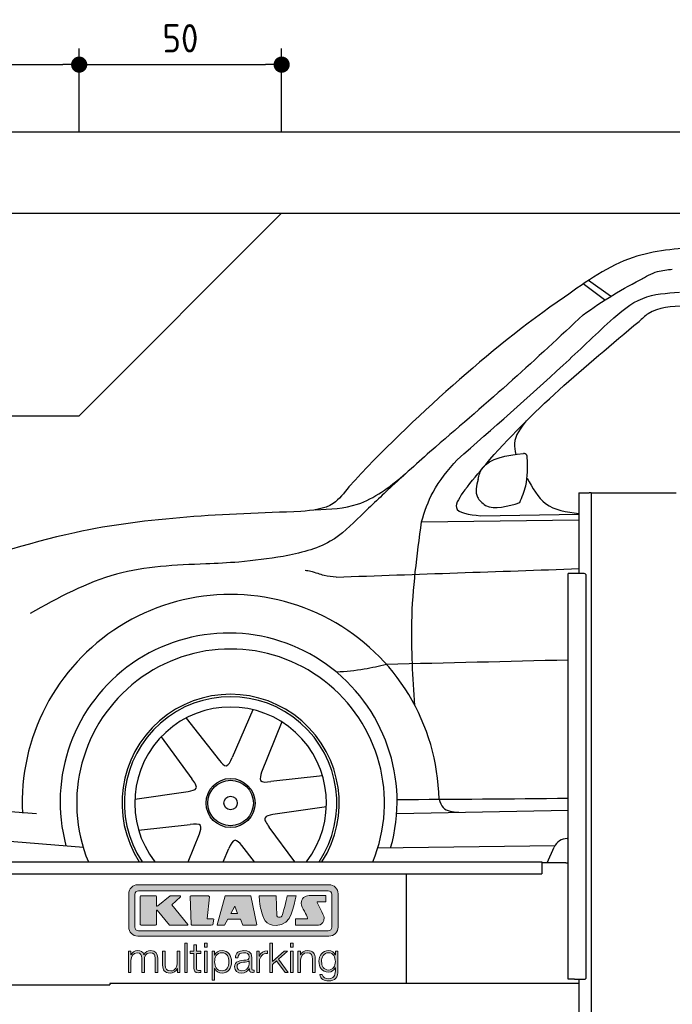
# Model space of a CAD drawing. Header units: millimetres. Extents: x -287 to 6264, y -593 to 4178.
# Tile 3 of 4: x 853 to 2465, y 1748 to 4178. Entities that reach past the tile are written whole.
import ezdxf

# ---------------------------------------------------------------- set-up
doc = ezdxf.new("R2010")
doc.units = ezdxf.units.MM
for name, color, linetype in [('4', 3, 'Continuous'), ('5', 3, 'Continuous'), ('Car', 10, 'Continuous'), ('Logo', 7, 'Continuous')]:
    doc.layers.add(name, color=color, linetype=linetype)
doc.styles.get("Standard").update_dxf_attribs({"font": 'ISOCP.SHX'})
doc.dimstyles.new('GEN-ISO$0', dxfattribs={"dimscale": 20, "dimtxt": 3.5, "dimasz": 2, "dimexe": 2, "dimexo": 1, "dimgap": 1.5, "dimtad": 1, "dimdec": 1, "dimlfac": 0.1, "dimdsep": 46, "dimtxsty": 'STANDARD', "dimblk": 'PUNKT', "dimcen": 2, "dimclrd": 256, "dimclre": 256, "dimclrt": 2, "dimadec": 0, "dimazin": 0, "dimtp": 0.1, "dimtm": 0.1, "dimtfac": 0.71, "dimtdec": 1, "dimtmove": 2, "dimatfit": 3, "dimldrblk": 'PUNKT', "dimfxl": 1, "dimtolj": 1, "dimarcsym": 0})

# ---------------------------------------------------------------- blocks, each defined once
blk = doc.blocks.new('PUNKT')
at = {"layer": '4', "color": 0, "linetype": 'ByBlock'}
blk.add_line((-0.5, 0), (-1, 0), dxfattribs=at)
at = {"layer": '4', "color": 0, "linetype": 'ByBlock', "const_width": 0.5}
blk.add_lwpolyline([(-0.25, 0, 1), (0.25, 0, 1)], format="xyb", close=True, dxfattribs=at)
blk = doc.blocks.new('*D5')
at = {"layer": '5', "lineweight": -2}
for p, q in [((200, 3900), (200, 4106.7)), ((1000, 3900), (1000, 4106.7)), ((240, 4066.7), (960, 4066.7))]:
    blk.add_line(p, q, dxfattribs=at)
at = {"layer": 'DEFPOINTS', "color": 0}
for p in [(1000, 4066.7), (200, 3880), (1000, 3880)]:
    blk.add_point(p, dxfattribs=at)
at = {"layer": '5', "lineweight": -2, "xscale": 40, "yscale": 40, "zscale": 40, "rotation": 180}
blk.add_blockref('PUNKT', (200, 4066.7), dxfattribs=at)
at = {"layer": '5', "lineweight": -2, "xscale": 40, "yscale": 40, "zscale": 40}
blk.add_blockref('PUNKT', (1000, 4066.7), dxfattribs=at)
at = {"layer": '5', "color": 2, "insert": (600, 4131.7), "char_height": 70, "attachment_point": 5}
blk.add_mtext('\\A1;80', dxfattribs=at)
blk = doc.blocks.new('*D6')
at = {"layer": '5', "lineweight": -2}
for p, q in [((1000, 3900), (1000, 4106.7)), ((1500, 3900), (1500, 4106.7)), ((1040, 4066.7), (1460, 4066.7))]:
    blk.add_line(p, q, dxfattribs=at)
at = {"layer": 'DEFPOINTS', "color": 0}
for p in [(1500, 4066.7), (1000, 3880), (1500, 3880)]:
    blk.add_point(p, dxfattribs=at)
at = {"layer": '5', "lineweight": -2, "xscale": 40, "yscale": 40, "zscale": 40, "rotation": 180}
blk.add_blockref('PUNKT', (1000, 4066.7), dxfattribs=at)
at = {"layer": '5', "lineweight": -2, "xscale": 40, "yscale": 40, "zscale": 40}
blk.add_blockref('PUNKT', (1500, 4066.7), dxfattribs=at)
at = {"layer": '5', "color": 2, "insert": (1250, 4131.7), "char_height": 70, "attachment_point": 5}
blk.add_mtext('\\A1;50', dxfattribs=at)
blk = doc.blocks.new('KLAUS')
at = {"layer": 'Logo'}
h = blk.add_hatch(color=8, dxfattribs=at)
h.dxf.hatch_style = 2
edge = h.paths.add_edge_path()
edge.add_spline(control_points=[(3.6, 29.09), (2.88, 29.09), (2.3, 28.51), (2.3, 27.8), (2.3, 27.8), (2.3, 16.11), (2.3, 16.11), (2.3, 15.39), (2.88, 14.81), (3.6, 14.81), (3.6, 14.81), (71.16, 14.81), (71.16, 14.81), (71.88, 14.81), (72.46, 15.39), (72.46, 16.11), (72.46, 16.11), (72.46, 27.8), (72.46, 27.8), (72.46, 28.51), (71.88, 29.09), (71.16, 29.09), (71.16, 29.09), (3.6, 29.09), (3.6, 29.09), (3.6, 29.09), (3.6, 29.09), (3.6, 29.09)], knot_values=[0, 0, 0, 0, 1, 1, 1, 2, 2, 2, 3, 3, 3, 4, 4, 4, 5, 5, 5, 6, 6, 6, 7, 7, 7, 8, 8, 8, 9, 9, 9, 9], degree=3, periodic=0)
edge = h.paths.add_edge_path()
edge.add_spline(control_points=[(3.35, 31.23), (3.35, 31.23), (71.47, 31.23), (71.47, 31.23), (73.26, 31.23), (74.71, 29.77), (74.71, 27.99), (74.71, 27.99), (74.71, 16.17), (74.71, 16.17), (74.71, 14.38), (73.26, 12.93), (71.47, 12.93), (71.47, 12.93), (3.35, 12.93), (3.35, 12.93), (1.56, 12.93), (0.11, 14.38), (0.11, 16.17), (0.11, 16.17), (0.11, 27.99), (0.11, 27.99), (0.11, 29.77), (1.56, 31.23), (3.35, 31.23), (3.35, 31.23), (3.35, 31.23), (3.35, 31.23)], knot_values=[0, 0, 0, 0, 1, 1, 1, 2, 2, 2, 3, 3, 3, 4, 4, 4, 5, 5, 5, 6, 6, 6, 7, 7, 7, 8, 8, 8, 9, 9, 9, 9], degree=3, periodic=0)
h = blk.add_hatch(color=8, dxfattribs=at)
h.dxf.hatch_style = 2
edge = h.paths.add_edge_path()
edge.add_spline(control_points=[(4.5, 27.33), (4.5, 27.33), (9.7, 27.33), (9.7, 27.33), (9.84, 27.33), (9.96, 27.22), (9.96, 27.08), (9.96, 27.08), (9.96, 23.69), (9.96, 23.69), (9.96, 23.69), (9.94, 23.64), (10.04, 23.59), (10.14, 23.53), (10.2, 23.57), (10.2, 23.57), (10.2, 23.57), (10.51, 23.75), (10.51, 23.75), (10.51, 23.75), (14.94, 27.33), (14.94, 27.33), (14.94, 27.33), (18.41, 27.33), (18.41, 27.33), (18.41, 27.33), (18.49, 27.33), (18.56, 27.2), (18.65, 27.04), (18.53, 26.91), (18.53, 26.91), (18.53, 26.91), (15.49, 24.11), (15.49, 24.11), (15.49, 24.11), (21.14, 17.06), (21.14, 17.06), (21.14, 17.06), (21.13, 16.91), (21.13, 16.91), (21.08, 16.84), (20.99, 16.82), (20.99, 16.82), (20.99, 16.82), (14.7, 16.82), (14.7, 16.82), (14.7, 16.82), (10.26, 22.17), (10.26, 22.17), (10.26, 22.17), (10.19, 22.24), (10.08, 22.21), (9.97, 22.18), (9.96, 22.11), (9.96, 22.11), (9.96, 22.11), (9.96, 17.08), (9.96, 17.08), (9.96, 16.94), (9.84, 16.82), (9.7, 16.82), (9.7, 16.82), (4.5, 16.82), (4.5, 16.82), (4.36, 16.82), (4.25, 16.94), (4.25, 17.08), (4.25, 17.08), (4.25, 27.08), (4.25, 27.08), (4.25, 27.22), (4.36, 27.33), (4.5, 27.33), (4.5, 27.33), (4.5, 27.33), (4.5, 27.33)], knot_values=[0, 0, 0, 0, 1, 1, 1, 2, 2, 2, 3, 3, 3, 4, 4, 4, 5, 5, 5, 6, 6, 6, 7, 7, 7, 8, 8, 8, 9, 9, 9, 10, 10, 10, 11, 11, 11, 12, 12, 12, 13, 13, 13, 14, 14, 14, 15, 15, 15, 16, 16, 16, 17, 17, 17, 18, 18, 18, 19, 19, 19, 20, 20, 20, 21, 21, 21, 22, 22, 22, 23, 23, 23, 24, 24, 24, 25, 25, 25, 25], degree=3, periodic=0)
h = blk.add_hatch(color=8, dxfattribs=at)
h.dxf.hatch_style = 2
h.paths.add_polyline_path([(22.42, 17.06), (21.97, 27.15), (22.24, 27.33), (28.55, 27.33), (28.86, 26.97), (28.01, 19.08), (30.26, 19.07), (30.44, 18.95), (30.08, 16.95), (29.49, 16.82), (22.6, 16.82)])
h = blk.add_hatch(color=8, dxfattribs=at)
h.paths.add_polyline_path([(36.52, 21.01), (38.93, 21.01), (37.87, 23.57)])
h.paths.add_polyline_path([(34.52, 27.33), (43.65, 27.33), (45.76, 16.94), (45.57, 16.82), (40.83, 16.82), (39.89, 18.95), (35.42, 18.95), (34.27, 16.82), (31.78, 16.82), (31.66, 17)])
h = blk.add_hatch(color=8, dxfattribs=at)
h.dxf.hatch_style = 2
edge = h.paths.add_edge_path()
edge.add_spline(control_points=[(52.69, 27.32), (52.69, 27.32), (52.88, 20.14), (52.88, 20.14), (53.01, 19.89), (53.2, 19.77), (53.43, 19.71), (53.91, 19.59), (54.43, 19.57), (54.64, 20.03), (55.23, 21.34), (56.27, 25.45), (56.6, 27.33), (56.6, 27.33), (59.77, 27.33), (59.77, 27.33), (58.77, 23.9), (58.56, 16.82), (52.63, 16.76), (48.72, 16.72), (48.01, 19.35), (47.27, 22.24), (46.89, 23.68), (46.54, 27.33), (46.54, 27.33), (46.54, 27.33), (52.69, 27.32), (52.69, 27.32), (52.69, 27.32), (52.69, 27.32), (52.69, 27.32)], knot_values=[0, 0, 0, 0, 1, 1, 1, 2, 2, 2, 3, 3, 3, 4, 4, 4, 5, 5, 5, 6, 6, 6, 7, 7, 7, 8, 8, 8, 9, 9, 9, 10, 10, 10, 10], degree=3, periodic=0)
h = blk.add_hatch(color=8, dxfattribs=at)
h.dxf.hatch_style = 2
edge = h.paths.add_edge_path()
edge.add_spline(control_points=[(64.46, 27.33), (64.46, 27.33), (70.31, 27.33), (70.31, 27.33), (70.31, 26.52), (70.31, 26.02), (70.31, 25.12), (70.31, 25.12), (67.3, 25.12), (67.3, 25.12), (67.24, 25.04), (67.25, 25.11), (67.25, 24.91), (67.25, 24.88), (69.73, 20.38), (69.73, 19.57), (69.73, 16.4), (67.22, 16.81), (65.9, 16.82), (65.9, 16.82), (59.59, 16.82), (59.59, 16.82), (59.59, 17.76), (59.59, 18.23), (59.59, 19.14), (59.59, 19.14), (63.75, 19.14), (63.75, 19.14), (63.82, 19.22), (63.81, 19.11), (63.81, 19.31), (63.81, 20.32), (61.58, 23.06), (61.58, 24.63), (61.58, 26.33), (62.83, 27.34), (64.46, 27.33), (64.46, 27.33), (64.46, 27.33), (64.46, 27.33)], knot_values=[0, 0, 0, 0, 1, 1, 1, 2, 2, 2, 3, 3, 3, 4, 4, 4, 5, 5, 5, 6, 6, 6, 7, 7, 7, 8, 8, 8, 9, 9, 9, 10, 10, 10, 11, 11, 11, 12, 12, 12, 13, 13, 13, 13], degree=3, periodic=0)
h = blk.add_hatch(color=30, dxfattribs=at)
h.dxf.hatch_style = 2
edge = h.paths.add_edge_path()
edge.add_spline(control_points=[(0, 0), (0, 0), (0.92, 0), (0.92, 0), (0.92, 0), (0.92, 4.22), (0.92, 4.22), (0.94, 5.8), (1.58, 7), (3.18, 7), (4.35, 7), (4.77, 6.15), (4.76, 5.12), (4.76, 5.12), (4.76, 0), (4.76, 0), (4.76, 0), (5.68, 0), (5.68, 0), (5.68, 0), (5.68, 4.27), (5.68, 4.27), (5.68, 5.68), (6.14, 7), (7.73, 7), (9.05, 7), (9.52, 6.32), (9.52, 5.08), (9.52, 5.08), (9.52, 0), (9.52, 0), (9.52, 0), (10.44, 0), (10.44, 0), (10.44, 0), (10.44, 5.12), (10.44, 5.12), (10.44, 6.91), (9.59, 7.77), (7.94, 7.77), (6.94, 7.77), (5.99, 7.29), (5.54, 6.3), (5.26, 7.29), (4.36, 7.77), (3.37, 7.77), (2.17, 7.77), (1.38, 7.19), (0.89, 6.28), (0.89, 6.28), (0.85, 6.28), (0.85, 6.28), (0.85, 6.28), (0.85, 7.55), (0.85, 7.55), (0.85, 7.55), (0, 7.55), (0, 7.55), (0, 7.55), (0, 0), (0, 0), (0, 0), (0, 0), (0, 0)], knot_values=[0, 0, 0, 0, 1, 1, 1, 2, 2, 2, 3, 3, 3, 4, 4, 4, 5, 5, 5, 6, 6, 6, 7, 7, 7, 8, 8, 8, 9, 9, 9, 10, 10, 10, 11, 11, 11, 12, 12, 12, 13, 13, 13, 14, 14, 14, 15, 15, 15, 16, 16, 16, 17, 17, 17, 18, 18, 18, 19, 19, 19, 20, 20, 20, 21, 21, 21, 21], degree=3, periodic=0)
h = blk.add_hatch(color=30, dxfattribs=at)
h.dxf.hatch_style = 2
edge = h.paths.add_edge_path()
edge.add_spline(control_points=[(18.31, 7.55), (18.31, 7.55), (17.39, 7.55), (17.39, 7.55), (17.39, 7.55), (17.39, 3.59), (17.39, 3.59), (17.39, 2.05), (16.7, 0.56), (15.12, 0.56), (13.66, 0.56), (13.15, 1.27), (13.1, 2.64), (13.1, 2.64), (13.1, 7.55), (13.1, 7.55), (13.1, 7.55), (12.18, 7.55), (12.18, 7.55), (12.18, 7.55), (12.18, 2.65), (12.18, 2.65), (12.18, 0.89), (12.93, -0.22), (14.83, -0.22), (15.96, -0.22), (16.95, 0.35), (17.44, 1.36), (17.44, 1.36), (17.47, 1.36), (17.47, 1.36), (17.47, 1.36), (17.47, 0), (17.47, 0), (17.47, 0), (18.31, 0), (18.31, 0), (18.31, 0), (18.31, 7.55), (18.31, 7.55), (18.31, 7.55), (18.31, 7.55), (18.31, 7.55)], knot_values=[0, 0, 0, 0, 1, 1, 1, 2, 2, 2, 3, 3, 3, 4, 4, 4, 5, 5, 5, 6, 6, 6, 7, 7, 7, 8, 8, 8, 9, 9, 9, 10, 10, 10, 11, 11, 11, 12, 12, 12, 13, 13, 13, 14, 14, 14, 14], degree=3, periodic=0)
h = blk.add_hatch(color=30, dxfattribs=at)
h.dxf.hatch_style = 2
h.paths.add_polyline_path([(20.07, 0), (20.99, 0), (20.99, 10.45), (20.07, 10.45)])
h = blk.add_hatch(color=30, dxfattribs=at)
h.dxf.hatch_style = 2
edge = h.paths.add_edge_path()
edge.add_spline(control_points=[(24.22, 9.82), (24.22, 9.82), (23.3, 9.82), (23.3, 9.82), (23.3, 9.82), (23.3, 7.55), (23.3, 7.55), (23.3, 7.55), (21.98, 7.55), (21.98, 7.55), (21.98, 7.55), (21.98, 6.78), (21.98, 6.78), (21.98, 6.78), (23.3, 6.78), (23.3, 6.78), (23.3, 6.78), (23.3, 1.61), (23.3, 1.61), (23.28, 0.32), (23.71, -0.09), (24.94, -0.09), (25.22, -0.09), (25.48, -0.06), (25.76, -0.06), (25.76, -0.06), (25.76, 0.73), (25.76, 0.73), (25.5, 0.7), (25.23, 0.69), (24.97, 0.69), (24.31, 0.73), (24.22, 1.08), (24.22, 1.68), (24.22, 1.68), (24.22, 6.78), (24.22, 6.78), (24.22, 6.78), (25.76, 6.78), (25.76, 6.78), (25.76, 6.78), (25.76, 7.55), (25.76, 7.55), (25.76, 7.55), (24.22, 7.55), (24.22, 7.55), (24.22, 7.55), (24.22, 9.82), (24.22, 9.82), (24.22, 9.82), (24.22, 9.82), (24.22, 9.82)], knot_values=[0, 0, 0, 0, 1, 1, 1, 2, 2, 2, 3, 3, 3, 4, 4, 4, 5, 5, 5, 6, 6, 6, 7, 7, 7, 8, 8, 8, 9, 9, 9, 10, 10, 10, 11, 11, 11, 12, 12, 12, 13, 13, 13, 14, 14, 14, 15, 15, 15, 16, 16, 16, 17, 17, 17, 17], degree=3, periodic=0)
h = blk.add_hatch(color=30, dxfattribs=at)
h.paths.add_polyline_path([(27.1, 0), (28.03, 0), (28.03, 7.55), (27.1, 7.55)])
h.paths.add_polyline_path([(27.1, 8.98), (28.03, 8.98), (28.03, 10.45), (27.1, 10.45)])
h = blk.add_hatch(color=30, dxfattribs=at)
edge = h.paths.add_edge_path()
edge.add_spline(control_points=[(35.84, 3.78), (35.84, 2.21), (35.12, 0.56), (33.37, 0.56), (31.4, 0.56), (30.72, 2.21), (30.72, 3.78), (30.72, 5.49), (31.33, 7), (33.37, 7), (35.12, 7), (35.84, 5.34), (35.84, 3.78), (35.84, 3.78), (35.84, 3.78), (35.84, 3.78)], knot_values=[0, 0, 0, 0, 1, 1, 1, 2, 2, 2, 3, 3, 3, 4, 4, 4, 5, 5, 5, 5], degree=3, periodic=0)
edge = h.paths.add_edge_path()
edge.add_spline(control_points=[(29.79, -2.8), (29.79, -2.8), (30.72, -2.8), (30.72, -2.8), (30.72, -2.8), (30.72, 1.43), (30.72, 1.43), (30.72, 1.43), (30.74, 1.43), (30.74, 1.43), (31.14, 0.35), (32.24, -0.22), (33.37, -0.22), (35.66, -0.22), (36.76, 1.64), (36.76, 3.78), (36.76, 5.91), (35.66, 7.77), (33.37, 7.77), (32.15, 7.77), (31.1, 7.14), (30.67, 6.12), (30.67, 6.12), (30.64, 6.12), (30.64, 6.12), (30.64, 6.12), (30.64, 7.55), (30.64, 7.55), (30.64, 7.55), (29.79, 7.55), (29.79, 7.55), (29.79, 7.55), (29.79, -2.8), (29.79, -2.8), (29.79, -2.8), (29.79, -2.8), (29.79, -2.8)], knot_values=[0, 0, 0, 0, 1, 1, 1, 2, 2, 2, 3, 3, 3, 4, 4, 4, 5, 5, 5, 6, 6, 6, 7, 7, 7, 8, 8, 8, 9, 9, 9, 10, 10, 10, 11, 11, 11, 12, 12, 12, 12], degree=3, periodic=0)
h = blk.add_hatch(color=30, dxfattribs=at)
edge = h.paths.add_edge_path()
edge.add_spline(control_points=[(43.03, 2.93), (43.04, 1.45), (41.8, 0.56), (40.39, 0.56), (39.53, 0.56), (38.71, 1.13), (38.71, 2.05), (38.71, 3.53), (40.66, 3.51), (42.22, 3.79), (42.47, 3.84), (42.88, 3.91), (43, 4.13), (43, 4.13), (43.03, 4.13), (43.03, 4.13), (43.03, 4.13), (43.03, 2.93), (43.03, 2.93), (43.03, 2.93), (43.03, 2.93), (43.03, 2.93)], knot_values=[0, 0, 0, 0, 1, 1, 1, 2, 2, 2, 3, 3, 3, 4, 4, 4, 5, 5, 5, 6, 6, 6, 7, 7, 7, 7], degree=3, periodic=0)
edge = h.paths.add_edge_path()
edge.add_spline(control_points=[(39.03, 5.24), (39.06, 6.47), (39.91, 7), (41.05, 7), (42.14, 7), (43.03, 6.69), (43.03, 5.45), (43.03, 4.61), (42.6, 4.51), (41.84, 4.42), (39.85, 4.19), (37.79, 4.11), (37.79, 1.99), (37.79, 0.47), (38.93, -0.22), (40.32, -0.22), (41.77, -0.22), (42.43, 0.34), (43.07, 1.32), (43.07, 1.32), (43.1, 1.32), (43.1, 1.32), (43.1, 0.53), (43.25, 0), (44.19, 0), (44.43, 0), (44.58, 0.01), (44.79, 0.06), (44.79, 0.06), (44.79, 0.83), (44.79, 0.83), (44.71, 0.81), (44.6, 0.78), (44.49, 0.78), (44.13, 0.78), (43.95, 0.98), (43.95, 1.33), (43.95, 1.33), (43.95, 5.34), (43.95, 5.34), (43.95, 7.36), (42.5, 7.77), (41.17, 7.77), (39.44, 7.77), (38.2, 7.01), (38.11, 5.24), (38.11, 5.24), (39.03, 5.24), (39.03, 5.24), (39.03, 5.24), (39.03, 5.24), (39.03, 5.24)], knot_values=[0, 0, 0, 0, 1, 1, 1, 2, 2, 2, 3, 3, 3, 4, 4, 4, 5, 5, 5, 6, 6, 6, 7, 7, 7, 8, 8, 8, 9, 9, 9, 10, 10, 10, 11, 11, 11, 12, 12, 12, 13, 13, 13, 14, 14, 14, 15, 15, 15, 16, 16, 16, 17, 17, 17, 17], degree=3, periodic=0)
h = blk.add_hatch(color=30, dxfattribs=at)
h.dxf.hatch_style = 2
edge = h.paths.add_edge_path()
edge.add_spline(control_points=[(45.79, 0), (45.79, 0), (46.71, 0), (46.71, 0), (46.71, 0), (46.71, 4.03), (46.71, 4.03), (46.71, 5.59), (47.85, 6.82), (49.52, 6.73), (49.52, 6.73), (49.52, 7.66), (49.52, 7.66), (48.16, 7.72), (47.14, 7), (46.67, 5.78), (46.67, 5.78), (46.64, 5.78), (46.64, 5.78), (46.64, 5.78), (46.64, 7.55), (46.64, 7.55), (46.64, 7.55), (45.79, 7.55), (45.79, 7.55), (45.79, 7.55), (45.79, 0), (45.79, 0), (45.79, 0), (45.79, 0), (45.79, 0)], knot_values=[0, 0, 0, 0, 1, 1, 1, 2, 2, 2, 3, 3, 3, 4, 4, 4, 5, 5, 5, 6, 6, 6, 7, 7, 7, 8, 8, 8, 9, 9, 9, 10, 10, 10, 10], degree=3, periodic=0)
h = blk.add_hatch(color=30, dxfattribs=at)
h.dxf.hatch_style = 2
h.paths.add_polyline_path([(50.4, 0), (51.32, 0), (51.32, 2.87), (52.82, 4.11), (55.8, 0), (56.96, 0), (53.52, 4.76), (56.74, 7.55), (55.51, 7.55), (51.32, 3.89), (51.32, 10.45), (50.4, 10.45)])
h = blk.add_hatch(color=30, dxfattribs=at)
h.paths.add_polyline_path([(57.74, 0), (58.66, 0), (58.66, 7.55), (57.74, 7.55)])
h.paths.add_polyline_path([(57.74, 8.98), (58.66, 8.98), (58.66, 10.45), (57.74, 10.45)])
h = blk.add_hatch(color=30, dxfattribs=at)
h.dxf.hatch_style = 2
edge = h.paths.add_edge_path()
edge.add_spline(control_points=[(60.41, 0), (60.41, 0), (61.33, 0), (61.33, 0), (61.33, 0), (61.33, 4.41), (61.33, 4.41), (61.36, 5.89), (62.24, 7), (63.7, 7), (65.2, 7), (65.62, 6.02), (65.62, 4.71), (65.62, 4.71), (65.62, 0), (65.62, 0), (65.62, 0), (66.54, 0), (66.54, 0), (66.54, 0), (66.54, 4.86), (66.54, 4.86), (66.54, 6.66), (65.9, 7.77), (63.78, 7.77), (62.71, 7.77), (61.7, 7.16), (61.36, 6.25), (61.36, 6.25), (61.33, 6.25), (61.33, 6.25), (61.33, 6.25), (61.33, 7.55), (61.33, 7.55), (61.33, 7.55), (60.41, 7.55), (60.41, 7.55), (60.41, 7.55), (60.41, 0), (60.41, 0), (60.41, 0), (60.41, 0), (60.41, 0)], knot_values=[0, 0, 0, 0, 1, 1, 1, 2, 2, 2, 3, 3, 3, 4, 4, 4, 5, 5, 5, 6, 6, 6, 7, 7, 7, 8, 8, 8, 9, 9, 9, 10, 10, 10, 11, 11, 11, 12, 12, 12, 13, 13, 13, 14, 14, 14, 14], degree=3, periodic=0)
h = blk.add_hatch(color=30, dxfattribs=at)
edge = h.paths.add_edge_path()
edge.add_spline(control_points=[(71.32, 0.86), (69.62, 0.86), (68.83, 2.34), (68.83, 3.86), (68.83, 5.43), (69.56, 7), (71.32, 7), (73.06, 7), (73.75, 5.34), (73.75, 3.86), (73.75, 2.33), (72.91, 0.86), (71.32, 0.86), (71.32, 0.86), (71.32, 0.86), (71.32, 0.86)], knot_values=[0, 0, 0, 0, 1, 1, 1, 2, 2, 2, 3, 3, 3, 4, 4, 4, 5, 5, 5, 5], degree=3, periodic=0)
edge = h.paths.add_edge_path()
edge.add_spline(control_points=[(74.67, 7.55), (74.67, 7.55), (73.75, 7.55), (73.75, 7.55), (73.75, 7.55), (73.75, 6.25), (73.75, 6.25), (73.75, 6.25), (73.72, 6.25), (73.72, 6.25), (73.35, 7.09), (72.41, 7.77), (71.32, 7.77), (69.13, 7.77), (67.9, 6.05), (67.9, 3.97), (67.9, 1.82), (68.9, 0.09), (71.32, 0.09), (72.4, 0.09), (73.29, 0.72), (73.72, 1.64), (73.72, 1.64), (73.75, 1.64), (73.75, 1.64), (73.75, 1.64), (73.75, 0.61), (73.75, 0.61), (73.75, -1.23), (73.01, -2.24), (71.32, -2.24), (70.29, -2.24), (69.31, -1.85), (69.1, -0.73), (69.1, -0.73), (68.18, -0.73), (68.18, -0.73), (68.31, -2.34), (69.81, -3.02), (71.32, -3.02), (73.79, -3.02), (74.65, -1.64), (74.67, 0.61), (74.67, 0.61), (74.67, 7.55), (74.67, 7.55), (74.67, 7.55), (74.67, 7.55), (74.67, 7.55)], knot_values=[0, 0, 0, 0, 1, 1, 1, 2, 2, 2, 3, 3, 3, 4, 4, 4, 5, 5, 5, 6, 6, 6, 7, 7, 7, 8, 8, 8, 9, 9, 9, 10, 10, 10, 11, 11, 11, 12, 12, 12, 13, 13, 13, 14, 14, 14, 15, 15, 15, 16, 16, 16, 16], degree=3, periodic=0)
at = {"layer": 'Logo', "lineweight": 0}
for points in [[(22.42, 17.06), (21.97, 27.15), (22.24, 27.33), (28.55, 27.33), (28.86, 26.97), (28.01, 19.08), (30.26, 19.07), (30.44, 18.95), (30.08, 16.95), (29.49, 16.82), (22.6, 16.82), (22.42, 17.06), (22.42, 17.06)], [(34.52, 27.33), (43.65, 27.33), (45.76, 16.94), (45.57, 16.82), (40.83, 16.82), (39.89, 18.95), (35.42, 18.95), (34.27, 16.82), (31.78, 16.82), (31.66, 17), (34.52, 27.33), (34.52, 27.33)], [(36.52, 21.01), (38.93, 21.01), (37.87, 23.57), (36.52, 21.01), (36.52, 21.01)], [(20.07, 0), (20.99, 0), (20.99, 10.45), (20.07, 10.45), (20.07, 0), (20.07, 0)], [(27.1, 8.98), (28.03, 8.98), (28.03, 10.45), (27.1, 10.45), (27.1, 8.98), (27.1, 8.98)], [(27.1, 0), (28.03, 0), (28.03, 7.55), (27.1, 7.55), (27.1, 0), (27.1, 0)], [(50.4, 0), (51.32, 0), (51.32, 2.87), (52.82, 4.11), (55.8, 0), (56.96, 0), (53.52, 4.76), (56.74, 7.55), (55.51, 7.55), (51.32, 3.89), (51.32, 10.45), (50.4, 10.45), (50.4, 0), (50.4, 0)], [(57.74, 8.98), (58.66, 8.98), (58.66, 10.45), (57.74, 10.45), (57.74, 8.98), (57.74, 8.98)], [(57.74, 0), (58.66, 0), (58.66, 7.55), (57.74, 7.55), (57.74, 0), (57.74, 0)]]:
    blk.add_lwpolyline(points, dxfattribs=at)
for points, knots in [([(3.35, 31.23), (3.35, 31.23), (71.47, 31.23), (71.47, 31.23), (73.26, 31.23), (74.71, 29.77), (74.71, 27.99), (74.71, 27.99), (74.71, 16.17), (74.71, 16.17), (74.71, 14.38), (73.26, 12.93), (71.47, 12.93), (71.47, 12.93), (3.35, 12.93), (3.35, 12.93), (1.56, 12.93), (0.11, 14.38), (0.11, 16.17), (0.11, 16.17), (0.11, 27.99), (0.11, 27.99), (0.11, 29.77), (1.56, 31.23), (3.35, 31.23), (3.35, 31.23), (3.35, 31.23), (3.35, 31.23)], [0, 0, 0, 0, 1, 1, 1, 2, 2, 2, 3, 3, 3, 4, 4, 4, 5, 5, 5, 6, 6, 6, 7, 7, 7, 8, 8, 8, 9, 9, 9, 9]), ([(3.6, 29.09), (2.88, 29.09), (2.3, 28.51), (2.3, 27.8), (2.3, 27.8), (2.3, 16.11), (2.3, 16.11), (2.3, 15.39), (2.88, 14.81), (3.6, 14.81), (3.6, 14.81), (71.16, 14.81), (71.16, 14.81), (71.88, 14.81), (72.46, 15.39), (72.46, 16.11), (72.46, 16.11), (72.46, 27.8), (72.46, 27.8), (72.46, 28.51), (71.88, 29.09), (71.16, 29.09), (71.16, 29.09), (3.6, 29.09), (3.6, 29.09), (3.6, 29.09), (3.6, 29.09), (3.6, 29.09)], [0, 0, 0, 0, 1, 1, 1, 2, 2, 2, 3, 3, 3, 4, 4, 4, 5, 5, 5, 6, 6, 6, 7, 7, 7, 8, 8, 8, 9, 9, 9, 9]), ([(4.5, 27.33), (4.5, 27.33), (9.7, 27.33), (9.7, 27.33), (9.84, 27.33), (9.96, 27.22), (9.96, 27.08), (9.96, 27.08), (9.96, 23.69), (9.96, 23.69), (9.96, 23.69), (9.94, 23.64), (10.04, 23.59), (10.14, 23.53), (10.2, 23.57), (10.2, 23.57), (10.2, 23.57), (10.51, 23.75), (10.51, 23.75), (10.51, 23.75), (14.94, 27.33), (14.94, 27.33), (14.94, 27.33), (18.41, 27.33), (18.41, 27.33), (18.41, 27.33), (18.49, 27.33), (18.56, 27.2), (18.65, 27.04), (18.53, 26.91), (18.53, 26.91), (18.53, 26.91), (15.49, 24.11), (15.49, 24.11), (15.49, 24.11), (21.14, 17.06), (21.14, 17.06), (21.14, 17.06), (21.13, 16.91), (21.13, 16.91), (21.08, 16.84), (20.99, 16.82), (20.99, 16.82), (20.99, 16.82), (14.7, 16.82), (14.7, 16.82), (14.7, 16.82), (10.26, 22.17), (10.26, 22.17), (10.26, 22.17), (10.19, 22.24), (10.08, 22.21), (9.97, 22.18), (9.96, 22.11), (9.96, 22.11), (9.96, 22.11), (9.96, 17.08), (9.96, 17.08), (9.96, 16.94), (9.84, 16.82), (9.7, 16.82), (9.7, 16.82), (4.5, 16.82), (4.5, 16.82), (4.36, 16.82), (4.25, 16.94), (4.25, 17.08), (4.25, 17.08), (4.25, 27.08), (4.25, 27.08), (4.25, 27.22), (4.36, 27.33), (4.5, 27.33), (4.5, 27.33), (4.5, 27.33), (4.5, 27.33)], [0, 0, 0, 0, 1, 1, 1, 2, 2, 2, 3, 3, 3, 4, 4, 4, 5, 5, 5, 6, 6, 6, 7, 7, 7, 8, 8, 8, 9, 9, 9, 10, 10, 10, 11, 11, 11, 12, 12, 12, 13, 13, 13, 14, 14, 14, 15, 15, 15, 16, 16, 16, 17, 17, 17, 18, 18, 18, 19, 19, 19, 20, 20, 20, 21, 21, 21, 22, 22, 22, 23, 23, 23, 24, 24, 24, 25, 25, 25, 25]), ([(52.69, 27.32), (52.69, 27.32), (52.88, 20.14), (52.88, 20.14), (53.01, 19.89), (53.2, 19.77), (53.43, 19.71), (53.91, 19.59), (54.43, 19.57), (54.64, 20.03), (55.23, 21.34), (56.27, 25.45), (56.6, 27.33), (56.6, 27.33), (59.77, 27.33), (59.77, 27.33), (58.77, 23.9), (58.56, 16.82), (52.63, 16.76), (48.72, 16.72), (48.01, 19.35), (47.27, 22.24), (46.89, 23.68), (46.54, 27.33), (46.54, 27.33), (46.54, 27.33), (52.69, 27.32), (52.69, 27.32), (52.69, 27.32), (52.69, 27.32), (52.69, 27.32)], [0, 0, 0, 0, 1, 1, 1, 2, 2, 2, 3, 3, 3, 4, 4, 4, 5, 5, 5, 6, 6, 6, 7, 7, 7, 8, 8, 8, 9, 9, 9, 10, 10, 10, 10]), ([(64.46, 27.33), (64.46, 27.33), (70.31, 27.33), (70.31, 27.33), (70.31, 26.52), (70.31, 26.02), (70.31, 25.12), (70.31, 25.12), (67.3, 25.12), (67.3, 25.12), (67.24, 25.04), (67.25, 25.11), (67.25, 24.91), (67.25, 24.88), (69.73, 20.38), (69.73, 19.57), (69.73, 16.4), (67.22, 16.81), (65.9, 16.82), (65.9, 16.82), (59.59, 16.82), (59.59, 16.82), (59.59, 17.76), (59.59, 18.23), (59.59, 19.14), (59.59, 19.14), (63.75, 19.14), (63.75, 19.14), (63.82, 19.22), (63.81, 19.11), (63.81, 19.31), (63.81, 20.32), (61.58, 23.06), (61.58, 24.63), (61.58, 26.33), (62.83, 27.34), (64.46, 27.33), (64.46, 27.33), (64.46, 27.33), (64.46, 27.33)], [0, 0, 0, 0, 1, 1, 1, 2, 2, 2, 3, 3, 3, 4, 4, 4, 5, 5, 5, 6, 6, 6, 7, 7, 7, 8, 8, 8, 9, 9, 9, 10, 10, 10, 11, 11, 11, 12, 12, 12, 13, 13, 13, 13]), ([(0, 0), (0, 0), (0.92, 0), (0.92, 0), (0.92, 0), (0.92, 4.22), (0.92, 4.22), (0.94, 5.8), (1.58, 7), (3.18, 7), (4.35, 7), (4.77, 6.15), (4.76, 5.12), (4.76, 5.12), (4.76, 0), (4.76, 0), (4.76, 0), (5.68, 0), (5.68, 0), (5.68, 0), (5.68, 4.27), (5.68, 4.27), (5.68, 5.68), (6.14, 7), (7.73, 7), (9.05, 7), (9.52, 6.32), (9.52, 5.08), (9.52, 5.08), (9.52, 0), (9.52, 0), (9.52, 0), (10.44, 0), (10.44, 0), (10.44, 0), (10.44, 5.12), (10.44, 5.12), (10.44, 6.91), (9.59, 7.77), (7.94, 7.77), (6.94, 7.77), (5.99, 7.29), (5.54, 6.3), (5.26, 7.29), (4.36, 7.77), (3.37, 7.77), (2.17, 7.77), (1.38, 7.19), (0.89, 6.28), (0.89, 6.28), (0.85, 6.28), (0.85, 6.28), (0.85, 6.28), (0.85, 7.55), (0.85, 7.55), (0.85, 7.55), (0, 7.55), (0, 7.55), (0, 7.55), (0, 0), (0, 0), (0, 0), (0, 0), (0, 0)], [0, 0, 0, 0, 1, 1, 1, 2, 2, 2, 3, 3, 3, 4, 4, 4, 5, 5, 5, 6, 6, 6, 7, 7, 7, 8, 8, 8, 9, 9, 9, 10, 10, 10, 11, 11, 11, 12, 12, 12, 13, 13, 13, 14, 14, 14, 15, 15, 15, 16, 16, 16, 17, 17, 17, 18, 18, 18, 19, 19, 19, 20, 20, 20, 21, 21, 21, 21]), ([(18.31, 7.55), (18.31, 7.55), (17.39, 7.55), (17.39, 7.55), (17.39, 7.55), (17.39, 3.59), (17.39, 3.59), (17.39, 2.05), (16.7, 0.56), (15.12, 0.56), (13.66, 0.56), (13.15, 1.27), (13.1, 2.64), (13.1, 2.64), (13.1, 7.55), (13.1, 7.55), (13.1, 7.55), (12.18, 7.55), (12.18, 7.55), (12.18, 7.55), (12.18, 2.65), (12.18, 2.65), (12.18, 0.89), (12.93, -0.22), (14.83, -0.22), (15.96, -0.22), (16.95, 0.35), (17.44, 1.36), (17.44, 1.36), (17.47, 1.36), (17.47, 1.36), (17.47, 1.36), (17.47, 0), (17.47, 0), (17.47, 0), (18.31, 0), (18.31, 0), (18.31, 0), (18.31, 7.55), (18.31, 7.55), (18.31, 7.55), (18.31, 7.55), (18.31, 7.55)], [0, 0, 0, 0, 1, 1, 1, 2, 2, 2, 3, 3, 3, 4, 4, 4, 5, 5, 5, 6, 6, 6, 7, 7, 7, 8, 8, 8, 9, 9, 9, 10, 10, 10, 11, 11, 11, 12, 12, 12, 13, 13, 13, 14, 14, 14, 14]), ([(24.22, 9.82), (24.22, 9.82), (23.3, 9.82), (23.3, 9.82), (23.3, 9.82), (23.3, 7.55), (23.3, 7.55), (23.3, 7.55), (21.98, 7.55), (21.98, 7.55), (21.98, 7.55), (21.98, 6.78), (21.98, 6.78), (21.98, 6.78), (23.3, 6.78), (23.3, 6.78), (23.3, 6.78), (23.3, 1.61), (23.3, 1.61), (23.28, 0.32), (23.71, -0.09), (24.94, -0.09), (25.22, -0.09), (25.48, -0.06), (25.76, -0.06), (25.76, -0.06), (25.76, 0.73), (25.76, 0.73), (25.5, 0.7), (25.23, 0.69), (24.97, 0.69), (24.31, 0.73), (24.22, 1.08), (24.22, 1.68), (24.22, 1.68), (24.22, 6.78), (24.22, 6.78), (24.22, 6.78), (25.76, 6.78), (25.76, 6.78), (25.76, 6.78), (25.76, 7.55), (25.76, 7.55), (25.76, 7.55), (24.22, 7.55), (24.22, 7.55), (24.22, 7.55), (24.22, 9.82), (24.22, 9.82), (24.22, 9.82), (24.22, 9.82), (24.22, 9.82)], [0, 0, 0, 0, 1, 1, 1, 2, 2, 2, 3, 3, 3, 4, 4, 4, 5, 5, 5, 6, 6, 6, 7, 7, 7, 8, 8, 8, 9, 9, 9, 10, 10, 10, 11, 11, 11, 12, 12, 12, 13, 13, 13, 14, 14, 14, 15, 15, 15, 16, 16, 16, 17, 17, 17, 17]), ([(29.79, -2.8), (29.79, -2.8), (30.72, -2.8), (30.72, -2.8), (30.72, -2.8), (30.72, 1.43), (30.72, 1.43), (30.72, 1.43), (30.74, 1.43), (30.74, 1.43), (31.14, 0.35), (32.24, -0.22), (33.37, -0.22), (35.66, -0.22), (36.76, 1.64), (36.76, 3.78), (36.76, 5.91), (35.66, 7.77), (33.37, 7.77), (32.15, 7.77), (31.1, 7.14), (30.67, 6.12), (30.67, 6.12), (30.64, 6.12), (30.64, 6.12), (30.64, 6.12), (30.64, 7.55), (30.64, 7.55), (30.64, 7.55), (29.79, 7.55), (29.79, 7.55), (29.79, 7.55), (29.79, -2.8), (29.79, -2.8), (29.79, -2.8), (29.79, -2.8), (29.79, -2.8)], [0, 0, 0, 0, 1, 1, 1, 2, 2, 2, 3, 3, 3, 4, 4, 4, 5, 5, 5, 6, 6, 6, 7, 7, 7, 8, 8, 8, 9, 9, 9, 10, 10, 10, 11, 11, 11, 12, 12, 12, 12]), ([(39.03, 5.24), (39.06, 6.47), (39.91, 7), (41.05, 7), (42.14, 7), (43.03, 6.69), (43.03, 5.45), (43.03, 4.61), (42.6, 4.51), (41.84, 4.42), (39.85, 4.19), (37.79, 4.11), (37.79, 1.99), (37.79, 0.47), (38.93, -0.22), (40.32, -0.22), (41.77, -0.22), (42.43, 0.34), (43.07, 1.32), (43.07, 1.32), (43.1, 1.32), (43.1, 1.32), (43.1, 0.53), (43.25, 0), (44.19, 0), (44.43, 0), (44.58, 0.01), (44.79, 0.06), (44.79, 0.06), (44.79, 0.83), (44.79, 0.83), (44.71, 0.81), (44.6, 0.78), (44.49, 0.78), (44.13, 0.78), (43.95, 0.98), (43.95, 1.33), (43.95, 1.33), (43.95, 5.34), (43.95, 5.34), (43.95, 7.36), (42.5, 7.77), (41.17, 7.77), (39.44, 7.77), (38.2, 7.01), (38.11, 5.24), (38.11, 5.24), (39.03, 5.24), (39.03, 5.24), (39.03, 5.24), (39.03, 5.24), (39.03, 5.24)], [0, 0, 0, 0, 1, 1, 1, 2, 2, 2, 3, 3, 3, 4, 4, 4, 5, 5, 5, 6, 6, 6, 7, 7, 7, 8, 8, 8, 9, 9, 9, 10, 10, 10, 11, 11, 11, 12, 12, 12, 13, 13, 13, 14, 14, 14, 15, 15, 15, 16, 16, 16, 17, 17, 17, 17]), ([(45.79, 0), (45.79, 0), (46.71, 0), (46.71, 0), (46.71, 0), (46.71, 4.03), (46.71, 4.03), (46.71, 5.59), (47.85, 6.82), (49.52, 6.73), (49.52, 6.73), (49.52, 7.66), (49.52, 7.66), (48.16, 7.72), (47.14, 7), (46.67, 5.78), (46.67, 5.78), (46.64, 5.78), (46.64, 5.78), (46.64, 5.78), (46.64, 7.55), (46.64, 7.55), (46.64, 7.55), (45.79, 7.55), (45.79, 7.55), (45.79, 7.55), (45.79, 0), (45.79, 0), (45.79, 0), (45.79, 0), (45.79, 0)], [0, 0, 0, 0, 1, 1, 1, 2, 2, 2, 3, 3, 3, 4, 4, 4, 5, 5, 5, 6, 6, 6, 7, 7, 7, 8, 8, 8, 9, 9, 9, 10, 10, 10, 10]), ([(60.41, 0), (60.41, 0), (61.33, 0), (61.33, 0), (61.33, 0), (61.33, 4.41), (61.33, 4.41), (61.36, 5.89), (62.24, 7), (63.7, 7), (65.2, 7), (65.62, 6.02), (65.62, 4.71), (65.62, 4.71), (65.62, 0), (65.62, 0), (65.62, 0), (66.54, 0), (66.54, 0), (66.54, 0), (66.54, 4.86), (66.54, 4.86), (66.54, 6.66), (65.9, 7.77), (63.78, 7.77), (62.71, 7.77), (61.7, 7.16), (61.36, 6.25), (61.36, 6.25), (61.33, 6.25), (61.33, 6.25), (61.33, 6.25), (61.33, 7.55), (61.33, 7.55), (61.33, 7.55), (60.41, 7.55), (60.41, 7.55), (60.41, 7.55), (60.41, 0), (60.41, 0), (60.41, 0), (60.41, 0), (60.41, 0)], [0, 0, 0, 0, 1, 1, 1, 2, 2, 2, 3, 3, 3, 4, 4, 4, 5, 5, 5, 6, 6, 6, 7, 7, 7, 8, 8, 8, 9, 9, 9, 10, 10, 10, 11, 11, 11, 12, 12, 12, 13, 13, 13, 14, 14, 14, 14]), ([(74.67, 7.55), (74.67, 7.55), (73.75, 7.55), (73.75, 7.55), (73.75, 7.55), (73.75, 6.25), (73.75, 6.25), (73.75, 6.25), (73.72, 6.25), (73.72, 6.25), (73.35, 7.09), (72.41, 7.77), (71.32, 7.77), (69.13, 7.77), (67.9, 6.05), (67.9, 3.97), (67.9, 1.82), (68.9, 0.09), (71.32, 0.09), (72.4, 0.09), (73.29, 0.72), (73.72, 1.64), (73.72, 1.64), (73.75, 1.64), (73.75, 1.64), (73.75, 1.64), (73.75, 0.61), (73.75, 0.61), (73.75, -1.23), (73.01, -2.24), (71.32, -2.24), (70.29, -2.24), (69.31, -1.85), (69.1, -0.73), (69.1, -0.73), (68.18, -0.73), (68.18, -0.73), (68.31, -2.34), (69.81, -3.02), (71.32, -3.02), (73.79, -3.02), (74.65, -1.64), (74.67, 0.61), (74.67, 0.61), (74.67, 7.55), (74.67, 7.55), (74.67, 7.55), (74.67, 7.55), (74.67, 7.55)], [0, 0, 0, 0, 1, 1, 1, 2, 2, 2, 3, 3, 3, 4, 4, 4, 5, 5, 5, 6, 6, 6, 7, 7, 7, 8, 8, 8, 9, 9, 9, 10, 10, 10, 11, 11, 11, 12, 12, 12, 13, 13, 13, 14, 14, 14, 15, 15, 15, 16, 16, 16, 16]), ([(35.84, 3.78), (35.84, 2.21), (35.12, 0.56), (33.37, 0.56), (31.4, 0.56), (30.72, 2.21), (30.72, 3.78), (30.72, 5.49), (31.33, 7), (33.37, 7), (35.12, 7), (35.84, 5.34), (35.84, 3.78), (35.84, 3.78), (35.84, 3.78), (35.84, 3.78)], [0, 0, 0, 0, 1, 1, 1, 2, 2, 2, 3, 3, 3, 4, 4, 4, 5, 5, 5, 5]), ([(43.03, 2.93), (43.04, 1.45), (41.8, 0.56), (40.39, 0.56), (39.53, 0.56), (38.71, 1.13), (38.71, 2.05), (38.71, 3.53), (40.66, 3.51), (42.22, 3.79), (42.47, 3.84), (42.88, 3.91), (43, 4.13), (43, 4.13), (43.03, 4.13), (43.03, 4.13), (43.03, 4.13), (43.03, 2.93), (43.03, 2.93), (43.03, 2.93), (43.03, 2.93), (43.03, 2.93)], [0, 0, 0, 0, 1, 1, 1, 2, 2, 2, 3, 3, 3, 4, 4, 4, 5, 5, 5, 6, 6, 6, 7, 7, 7, 7]), ([(71.32, 0.86), (69.62, 0.86), (68.83, 2.34), (68.83, 3.86), (68.83, 5.43), (69.56, 7), (71.32, 7), (73.06, 7), (73.75, 5.34), (73.75, 3.86), (73.75, 2.33), (72.91, 0.86), (71.32, 0.86), (71.32, 0.86), (71.32, 0.86), (71.32, 0.86)], [0, 0, 0, 0, 1, 1, 1, 2, 2, 2, 3, 3, 3, 4, 4, 4, 5, 5, 5, 5])]:
    blk.add_open_spline(points, degree=3, knots=knots, dxfattribs=at)

msp = doc.modelspace()

# ---------------------------------------------------------------- linework, layer by layer
for p, q in [((1000, 3200), (1500, 3700)), ((200, 3200), (1000, 3200)), ((2234.07, 3010), (2244.07, 3010)), ((2234.07, 3010), (2234.07, 2811)), ((2244.07, 3010), (2259.07, 3010)), ((2264.07, 3010), (2259.07, 3010)), ((2264.07, 3010), (2274.07, 3010)), ((2264.07, 3010), (2264.07, 178.78)), ((2274.07, 3010), (2464.07, 3010)), ((2464.07, 3010), (2474.07, 3010)), ((2223.07, 2811), (2207.07, 2811)), ((2207.07, 1861), (2207.07, 2811)), ((2207.07, 1853), (2207.07, 2810)), ((2247.07, 2811), (2223.07, 2811)), ((2252.07, 1816), (2252.07, 2806)), ((2252.07, 1815), (2252.07, 2805)), ((2204.96, 2157), (2207.07, 2157)), ((2155.82, 2097), (2172.89, 2136.03)), ((608.57, 2100), (2142.07, 2100)), ((2142.07, 2100), (2142.07, 2070)), ((2202.07, 2097), (2142.07, 2097)), ((2202.07, 2097), (2207.07, 2097)), ((608.57, 2070), (2142.07, 2070)), ((1807.07, 2070), (1807.07, 1800)), ((2207.07, 1810), (2207.07, 1853)), ((2207.07, 1811), (2207.07, 1853)), ((2234.07, 1800), (1076, 1800)), ((1076, 1800), (1076, 1796)), ((2223.07, 1810), (2207.07, 1810)), ((2223.07, 1810), (2247.07, 1810)), ((2234.07, 1810), (2234.07, 134.01)), ((236, 1796), (1076, 1796))]:
    msp.add_line(p, q)
msp.add_lwpolyline([(5600, -100), (5600, 3900), (0, 3900), (0, -300), (5600, -300), (5698.53, -300), (5718.66, -252.06), (5691.11, -184.27), (5726.08, -150.37), (5711.24, -100), (200, -100), (200, 3700), (5400, 3700), (5400, -100)])
for centre, radius, start, end in [((2247.07, 2806), 5, 0, 90), ((2204.96, 2122), 35, 90, 156.37062), ((2247.07, 1815), 5, 270, 0)]:
    msp.add_arc(centre, radius, start, end)
at = {"layer": 'Car'}
for p, q in [((2297.5, 3486.58), (2244.58, 3525.59)), ((2312.08, 3495.23), (2257.6, 3534.31)), ((1845.31, 2938.95), (2234.07, 2943.43)), ((1990.57, 2953.57), (2234.07, 2957.38)), ((1264.05, 2454.65), (1346.17, 2349.48)), ((1429.2, 2475.11), (1377.87, 2357.62)), ((1500.56, 2444.91), (1450.54, 2321.2)), ((1202.22, 2407.96), (1278.3, 2304.76)), ((1600.85, 2312.11), (1473.44, 2297.82)), ((1137.36, 2254.7), (1269.5, 2273.23)), ((894.82, 2218.26), (459.65, 2250.72)), ((1610.38, 2235.21), (1478.23, 2216.68)), ((1784.05, 2219.16), (2207.07, 2227.19)), ((1146.88, 2177.8), (1274.3, 2192.09)), ((473.13, 2181.17), (1010.38, 2135.68)), ((1269.41, 2100), (1297.2, 2168.71)), ((1532.22, 2100), (1469.44, 2185.16)), ((1433.14, 2100), (1401.57, 2140.44)), ((1737.31, 2134.14), (2175.19, 2140.41)), ((1355.76, 2100), (1369.87, 2132.3))]:
    msp.add_line(p, q, dxfattribs=at)
for radius in [60.48, 56.18, 16.64]:
    msp.add_circle((1373.87, 2244.96), radius, dxfattribs=at)
for centre, radius, start, end in [((1373.87, 2244.96), 514.77, 1.02938, 182.74667), ((1368.99, 2248.11), 416.06, 344.09923, 195.19111), ((1373.87, 2244.96), 379.96, 337.57274, 202.42726), ((1373.87, 2244.96), 268.2, 327.28367, 212.71633), ((1373.87, 2244.96), 262.27, 326.44686, 213.55314), ((1373.87, 2244.96), 236.71, 322.23794, 217.76206)]:
    msp.add_arc(centre, radius, start, end, dxfattribs=at)
for points, knots in [([(2532.2, 3616.31), (2475.77, 3612.28), (2353.23, 3603.52), (2252.78, 3531.95), (2198.59, 3493.34)], [0, 0, 0, 0, 166.5486334, 361.694788, 361.694788, 361.694788, 361.694788]), ([(2385.04, 3535.52), (2398.99, 3543.62), (2423.76, 3558.02), (2452.19, 3560.61), (2464.62, 3561.74)], [0, 0, 0, 0, 47.6595917, 84.6736203, 84.6736203, 84.6736203, 84.6736203]), ([(2244.86, 3449.56), (2268.83, 3466.32), (2316.83, 3499.9), (2368.64, 3527.26), (2394.58, 3540.96)], [0, 0, 0, 0, 87.6468033, 175.5629956, 175.5629956, 175.5629956, 175.5629956]), ([(2310.79, 3434.1), (2336.31, 3456.17), (2385.67, 3498.84), (2450.63, 3503.18), (2482, 3505.27)], [0, 0, 0, 0, 98.2205121, 189.976114, 189.976114, 189.976114, 189.976114]), ([(2198.59, 3493.34), (2101.34, 3427.36), (1915.82, 3275.17), (1747.17, 3113.79), (1666.01, 3025.3)], [0, 0, 0, 0, 35.1101955, 71.1973858, 71.1973858, 71.1973858, 71.1973858]), ([(2496.15, 3471.26), (2463.15, 3470.13), (2419.74, 3468.64), (2389.64, 3439.98), (2382.42, 3433.12)], [0, 0, 0, 0, 93.3004008, 122.7016405, 122.7016405, 122.7016405, 122.7016405]), ([(2244.86, 3449.56), (2186.96, 3395.62), (2067.45, 3284.31), (1943.53, 3177.94), (1879.65, 3123.11)], [0, 0, 0, 0, 237.374313, 489.8885608, 489.8885608, 489.8885608, 489.8885608]), ([(1933.45, 3091.95), (2021.32, 3168.93), (2149.06, 3280.84), (2272.32, 3397.65), (2310.79, 3434.1)], [0, 0, 0, 0, 350.4154778, 509.4064116, 509.4064116, 509.4064116, 509.4064116]), ([(1952.07, 3017.49), (1969.12, 3038.53), (2094.86, 3193.74), (2249.1, 3322.13), (2382.42, 3433.12)], [0, 0, 0, 0, 81.1840026, 598.8830666, 598.8830666, 598.8830666, 598.8830666]), ([(2104.08, 3187.59), (2090.06, 3169.92), (2069.93, 3144.54), (2076.4, 3114.35), (2078.37, 3105.17)], [0, 0, 0, 0, 62.5436232, 89.8465459, 89.8465459, 89.8465459, 89.8465459]), ([(1879.65, 3123.11), (1843.86, 3091.37), (1781.43, 3035.99), (1721.07, 2978.37), (1695.31, 2953.78)], [0, 0, 0, 0, 143.4974859, 250.3282532, 250.3282532, 250.3282532, 250.3282532]), ([(1845.31, 2938.95), (1853.41, 2964.14), (1871.76, 3021.25), (1911.33, 3066.6), (1933.45, 3091.95)], [0, 0, 0, 0, 78.5991929, 178.2045322, 178.2045322, 178.2045322, 178.2045322]), ([(1984.91, 3043.34), (1986.92, 3053.81), (2000.99, 3095.13), (2055.13, 3102.21), (2096.89, 3107.67)], [4.3267327, 4.3267327, 4.3267327, 4.3267327, 7.5217653, 18.3125191, 18.3125191, 18.3125191, 18.3125191]), ([(2087.8, 2985.98), (2093.56, 2999.66), (2108.47, 3035.03), (2107.28, 3073.65), (2106.55, 3097.35)], [0, 0, 0, 0, 44.1087508, 114.0626075, 114.0626075, 114.0626075, 114.0626075]), ([(2106.55, 3097.35), (2106.3, 3099.63), (2105.7, 3105.15), (2100.15, 3106.74), (2096.89, 3107.67)], [0, 0, 0, 0, 6.3685139, 15.4451896, 15.4451896, 15.4451896, 15.4451896]), ([(1583.41, 2968.45), (1619.24, 2970), (1700.96, 2973.55), (1765.55, 3024.79), (1801.81, 3053.55)], [0, 0, 0, 0, 105.1259693, 239.728996, 239.728996, 239.728996, 239.728996]), ([(1984.91, 3043.34), (1981.23, 3027.57), (1975.08, 3001.27), (1994.94, 2985.3), (2003.38, 2979.11)], [0, 0, 0, 0, 4.3638538, 7.2758736, 7.2758736, 7.2758736, 7.2758736]), ([(2105.87, 3046.64), (2119.09, 3022.65), (2147.09, 2971.86), (2203.18, 2962.42), (2234.07, 2959.36)], [0, 0, 0, 0, 77.7700511, 164.6405712, 164.6405712, 164.6405712, 164.6405712]), ([(1666.01, 3025.3), (1654.2, 3009.72), (1625.16, 2971.4), (1576.31, 2966.85), (1547.32, 2964.15)], [0, 0, 0, 0, 56.488622, 138.9507345, 138.9507345, 138.9507345, 138.9507345]), ([(1952.07, 3017.49), (1940.31, 3000.87), (1913.33, 2962.75), (1962.72, 2956.88), (1990.57, 2953.57)], [0, 0, 0, 0, 48.4217732, 111.0276306, 111.0276306, 111.0276306, 111.0276306]), ([(1547.32, 2964.15), (1359.24, 2957.59), (1046.5, 2946.69), (751.24, 2845.77), (633.55, 2805.55)], [0, 0, 0, 0, 560.3390229, 931.7685124, 931.7685124, 931.7685124, 931.7685124]), ([(1695.31, 2953.78), (1671.59, 2930.25), (1618.41, 2877.46), (1544.67, 2861.92), (1503.81, 2853.3)], [0, 0, 0, 0, 98.2475773, 220.350902, 220.350902, 220.350902, 220.350902]), ([(1828.82, 2485.81), (1824.33, 2554.4), (1814.4, 2705.91), (1834.37, 2856.52), (1845.31, 2938.95)], [0, 0, 0, 0, 205.7201048, 454.4199722, 454.4199722, 454.4199722, 454.4199722]), ([(1503.81, 2853.3), (1467.43, 2848.01), (1404.01, 2838.79), (1340, 2835.97), (1312.71, 2834.77)], [0, 0, 0, 0, 110.2026805, 192.1038223, 192.1038223, 192.1038223, 192.1038223]), ([(1312.71, 2834.77), (1237.75, 2831.86), (1083.56, 2825.87), (948.43, 2751.05), (879, 2712.61)], [0, 0, 0, 0, 221.788027, 456.2082862, 456.2082862, 456.2082862, 456.2082862]), ([(1589.78, 2810.98), (1583.84, 2812.85), (1573.34, 2816.17), (1562.47, 2817.91), (1557.75, 2818.66)], [0, 0, 0, 0, 18.657351, 32.9831545, 32.9831545, 32.9831545, 32.9831545]), ([(1634.55, 2802.29), (1624.49, 2803.07), (1609.19, 2804.26), (1594.73, 2809.26), (1589.78, 2810.98)], [0, 0, 0, 0, 30.0811887, 45.7505216, 45.7505216, 45.7505216, 45.7505216]), ([(1758.83, 2586.72), (1740.66, 2582.37), (1700.11, 2572.66), (1658.52, 2569.37), (1635.56, 2567.56)], [0, 0, 0, 0, 55.9549759, 124.9118974, 124.9118974, 124.9118974, 124.9118974]), ([(1346.17, 2349.48), (1352.11, 2343.07), (1365.27, 2328.88), (1373.41, 2347.44), (1377.87, 2357.62)], [0, 0, 0, 0, 20.9569439, 46.4574123, 46.4574123, 46.4574123, 46.4574123]), ([(1450.54, 2321.2), (1447.96, 2312.86), (1442.25, 2294.37), (1462.39, 2296.6), (1473.44, 2297.82)], [0, 0, 0, 0, 20.9569439, 46.4574123, 46.4574123, 46.4574123, 46.4574123]), ([(1269.5, 2273.23), (1278.02, 2275.17), (1296.89, 2279.47), (1284.89, 2295.8), (1278.3, 2304.76)], [0, 0, 0, 0, 20.9569439, 46.4574123, 46.4574123, 46.4574123, 46.4574123]), ([(1888.56, 2254.21), (1891.26, 2246.49), (1898.71, 2225.23), (1922.41, 2223.26), (1937.51, 2222)], [0, 0, 0, 0, 23.0095539, 63.4160485, 63.4160485, 63.4160485, 63.4160485]), ([(1478.23, 2216.68), (1469.72, 2214.74), (1450.85, 2210.44), (1462.85, 2194.12), (1469.44, 2185.16)], [0, 0, 0, 0, 20.9569439, 46.4574123, 46.4574123, 46.4574123, 46.4574123]), ([(1297.2, 2168.71), (1299.78, 2177.05), (1305.49, 2195.55), (1285.35, 2193.32), (1274.3, 2192.09)], [0, 0, 0, 0, 20.9569439, 46.4574123, 46.4574123, 46.4574123, 46.4574123]), ([(1401.57, 2140.44), (1395.63, 2146.84), (1382.47, 2161.03), (1374.33, 2142.48), (1369.87, 2132.3)], [0, 0, 0, 0, 20.9569439, 46.4574123, 46.4574123, 46.4574123, 46.4574123])]:
    msp.add_open_spline(points, degree=3, knots=knots, dxfattribs=at)
for points in [[(2003.38, 2979.11), (2025.86, 2968.4), (2058.61, 2976.91), (2087.8, 2985.98)], [(1634.55, 2802.29), (1834.39, 2809.33), (2034.22, 2816.37), (2234.07, 2823.14)], [(2207.07, 2597.54), (2057.65, 2593.93), (1908.24, 2590.32), (1758.83, 2586.72)], [(1785.02, 2253.51), (1925.71, 2254.44), (2066.39, 2255.41), (2207.07, 2256.86)]]:
    msp.add_open_spline(points, degree=3, dxfattribs=at)

# ---------------------------------------------------------------- block references
at = {"layer": 'Logo', "xscale": 6.929133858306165, "yscale": 6.929133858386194, "zscale": 6.929133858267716, "rotation": 0.011070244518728}
msp.add_blockref('KLAUS', (1121.59, 1826.88), dxfattribs=at)

# ---------------------------------------------------------------- dimensions: what is measured, and where the dimension line sits
at = {"layer": '5'}
for base, p1, p2, picture, middle in [((1000, 4066.65), (200, 3880), (1000, 3880), '*D5', (600, 4131.65)), ((1500, 4066.65), (1000, 3880), (1500, 3880), '*D6', (1250, 4131.65))]:
    dim = msp.add_linear_dim(base=base, p1=p1, p2=p2, dimstyle='GEN-ISO$0', override={"dimlfac": 0.1}, dxfattribs=at)
    dim.commit()
    dim.dimension.update_dxf_attribs({"geometry": picture, "text_midpoint": middle})

doc.saveas('drawing.dxf')
